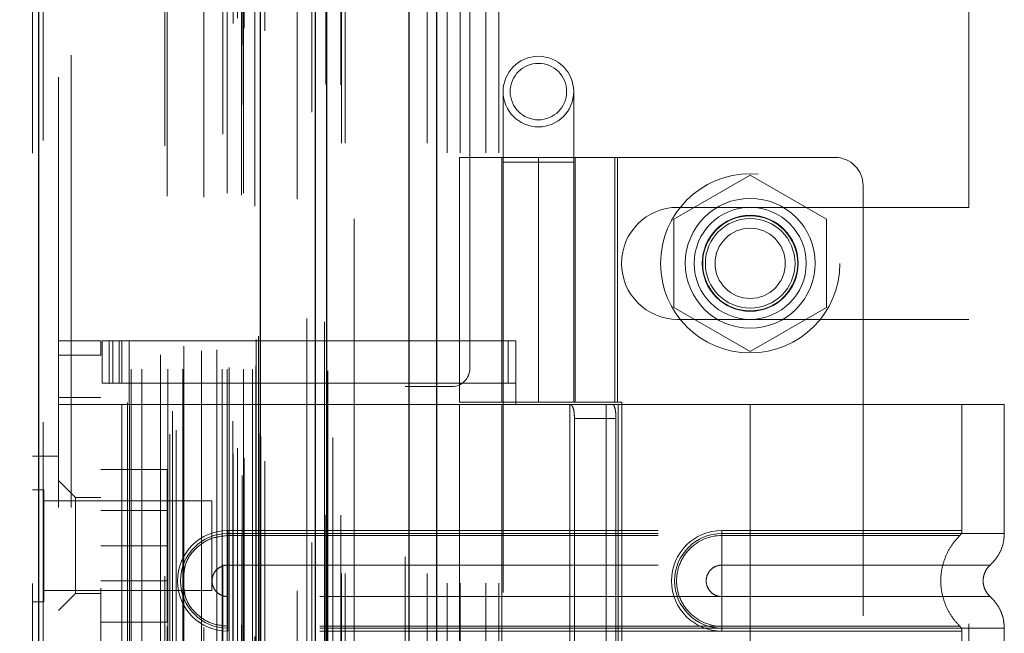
# Model space of a CAD drawing. Header units: inches. Extents: x 0.2 to 10.8, y 0.2 to 8.2.
# Tile 78 of 112: x 6.015 to 6.244, y 3.656 to 3.798. Entities that reach past the tile are written whole.
import ezdxf

# ---------------------------------------------------------------- set-up
doc = ezdxf.new("R2010")
doc.units = ezdxf.units.IN
doc.header["$MEASUREMENT"] = 0
doc.linetypes.add('HIDDEN', pattern=[0.075, 0.05, -0.025])
doc.layers.add('DIMENSIONS', color=140, linetype='Continuous')
doc.styles.add('SLDTEXTSTYLE0', font='TXT', dxfattribs={"width": 0.7})
doc.dimstyles.new('SLDDIMSTYLE0', dxfattribs={"dimtxt": 0.084961, "dimasz": 0.13, "dimexe": 0, "dimexo": 0.0625, "dimgap": 0.02124, "dimtad": 0, "dimtih": 1, "dimtoh": 1, "dimlfac": 12, "dimrnd": 1e-09, "dimzin": 12, "dimdsep": 46, "dimtxsty": 'SLDTEXTSTYLE0', "dimsah": 1, "dimcen": 0.09, "dimadec": 0, "dimazin": 3, "dimtfac": 1, "dimtofl": 0, "dimtmove": 0, "dimatfit": 3, "dimfxl": 0, "dimfrac": 2, "dimtolj": 1, "dimtzin": 12, "dimarcsym": 0})

# ---------------------------------------------------------------- blocks, each defined once
blk = doc.blocks.new('_D_22')
at = {"layer": 'DIMENSIONS'}
for p, q in [((6.06446, 4.90783), (5.59472, 4.90783)), ((5.71972, 4.90783), (5.71972, 4.33897)), ((5.55815, 4.18492), (5.52962, 4.18492)), ((5.52962, 4.18492), (5.52962, 4.04989)), ((5.8813, 4.18492), (5.90983, 4.18492)), ((5.90983, 4.18492), (5.90983, 4.04989)), ((5.52962, 4.04989), (5.55815, 4.04989)), ((5.90983, 4.04989), (5.8813, 4.04989)), ((5.71972, 3.3675), (5.71972, 4.03087)), ((6.06446, 3.3675), (5.59472, 3.3675))]:
    blk.add_line(p, q, dxfattribs=at)
for points in [[(5.71972, 4.90783), (5.69972, 4.77783), (5.73972, 4.77783)], [(5.71972, 3.3675), (5.73972, 3.4975), (5.69972, 3.4975)]]:
    blk.add_solid(points, dxfattribs=at)
at = {"layer": 'DIMENSIONS', "char_height": 0.083333, "attachment_point": 1, "style": 'SLDTEXTSTYLE0'}
for s, insert in [('18.48', (5.55815, 4.31136)), ('469.5', (5.55815, 4.15731))]:
    blk.add_mtext(s, dxfattribs=dict(at, insert=insert))
blk = doc.blocks.new('_D_23')
at = {"layer": 'DIMENSIONS'}
for p, q in [((6.03387, 5.02308), (5.12112, 5.02308)), ((5.24612, 5.02308), (5.24612, 4.39453)), ((5.08455, 4.26439), (5.05602, 4.26439)), ((5.05602, 4.26439), (5.05602, 4.12936)), ((5.40769, 4.26439), (5.43622, 4.26439)), ((5.43622, 4.26439), (5.43622, 4.12936)), ((5.05602, 4.12936), (5.08455, 4.12936)), ((5.43622, 4.12936), (5.40769, 4.12936)), ((5.24612, 3.25216), (5.24612, 3.97531)), ((6.03387, 3.25216), (5.12112, 3.25216))]:
    blk.add_line(p, q, dxfattribs=at)
for points in [[(5.24612, 5.02308), (5.22612, 4.89308), (5.26612, 4.89308)], [(5.24612, 3.25216), (5.26612, 3.38216), (5.22612, 3.38216)]]:
    blk.add_solid(points, dxfattribs=at)
at = {"layer": 'DIMENSIONS', "char_height": 0.083333, "attachment_point": 1, "style": 'SLDTEXTSTYLE0'}
for s, insert in [('21.25', (5.08455, 4.39084)), ('539.8', (5.08455, 4.23679)), ('OPENING', (4.98408, 4.08274))]:
    blk.add_mtext(s, dxfattribs=dict(at, insert=insert))

msp = doc.modelspace()

# ---------------------------------------------------------------- linework, layer by layer
at = {"color": 7, "linetype": 'Continuous', "lineweight": 25}
for p, q in [((6.1055862, 3.1697457), (6.1055862, 5.1143949)), ((6.1119501, 5.1155752), (6.1119501, 3.1697457)), ((6.0838742, 3.1697457), (6.0838742, 5.1051624)), ((6.0865102, 3.1697457), (6.0865102, 5.1054213)), ((6.0710711, 3.1958502), (6.0710711, 5.0794582)), ((6.0195502, 3.2049347), (6.0195502, 5.0703737))]:
    msp.add_line(p, q, dxfattribs=at)
at = {"color": 7, "linetype": 'HIDDEN', "lineweight": 18}
for p, q in [((6.1055862, 3.1697457), (6.1055862, 5.1143949)), ((6.1098288, 3.1697457), (6.1098288, 5.1143949)), ((6.1098288, 3.1697457), (6.1098288, 5.1143949)), ((6.1119501, 5.1155752), (6.1119501, 3.1697457)), ((6.1119501, 3.1697457), (6.1119501, 5.1155752)), ((6.1119501, 3.1697457), (6.1119501, 5.1155752)), ((6.0865102, 3.1697457), (6.0865102, 5.1054213)), ((6.0898742, 3.1697457), (6.0898742, 5.1051624)), ((6.0907529, 3.1697457), (6.0907529, 5.1054213)), ((6.0907529, 3.1697457), (6.0907529, 5.1054213)), ((6.086256, 3.1833798), (6.086256, 5.0919286)), ((6.0668456, 3.1925161), (6.0668456, 5.0827923)), ((6.0668456, 3.1925161), (6.0668456, 5.0827923)), ((6.0647079, 3.1975848), (6.0647079, 5.0777236)), ((6.0667613, 5.0786983), (6.0667613, 3.1966101)), ((6.0672709, 3.1965202), (6.0672709, 5.0787882)), ((6.072113, 3.1958502), (6.072113, 5.0794582)), ((6.0657002, 3.1988396), (6.0657002, 5.0765068)), ((6.0830008, 5.0769749), (6.0830008, 3.1983385)), ((6.0830008, 5.0769733), (6.0830008, 3.1983469)), ((6.0500333, 3.2021485), (6.0500333, 5.0731599)), ((6.0706951, 3.2022981), (6.0706951, 5.0730103)), ((6.0706951, 3.2022981), (6.0706951, 5.0730103)), ((6.0711466, 3.2013345), (6.0711466, 5.0739739)), ((6.0711734, 3.2015442), (6.0711734, 5.0737642)), ((6.0514649, 3.2030726), (6.0514649, 5.0722317)), ((6.06231, 5.0718191), (6.06231, 3.2034974)), ((6.0195502, 5.0703737), (6.0195502, 3.2049347)), ((6.0205921, 3.2049347), (6.0205921, 5.0703737)), ((6.0205921, 5.0703737), (6.0205921, 3.2049347)), ((6.0488529, 5.0691267), (6.0488529, 3.2061773)), ((6.0646768, 3.2051319), (6.0646768, 5.0701765)), ((6.018113, 5.0674286), (6.018113, 3.2078798)), ((6.0406007, 3.2087533), (6.0406007, 5.0665552)), ((6.0506176, 3.2074509), (6.0506176, 5.0678575)), ((6.040168, 3.209484), (6.040168, 5.0658244)), ((6.0795641, 5.0656726), (6.0795641, 3.2096113)), ((6.0410013, 3.2172012), (6.0410013, 5.0581072)), ((6.0410013, 3.2172012), (6.0410013, 5.0581072)), ((6.0435339, 3.2172012), (6.0435339, 5.0581072)), ((6.0493566, 5.0574431), (6.0493566, 3.2178658)), ((6.0495687, 3.2172012), (6.0495687, 5.0581072)), ((6.0530137, 3.2172012), (6.0530137, 5.0581072)), ((6.0578858, 5.0572059), (6.0578858, 3.218101)), ((6.0621843, 3.2172012), (6.0621843, 5.0581072)), ((6.0633575, 5.0581072), (6.0633575, 3.2172012)), ((6.0633575, 3.2172012), (6.0633575, 5.0581072)), ((6.0637742, 3.2176179), (6.0637742, 5.0576905)), ((6.0666908, 5.0576905), (6.0666908, 3.2176179)), ((6.0671075, 3.2172012), (6.0671075, 5.0581072)), ((6.0671075, 5.0581072), (6.0671075, 3.2172012)), ((6.0691811, 3.2172012), (6.0691811, 5.0581072)), ((6.0691811, 3.2172012), (6.0691811, 5.0581072)), ((6.0700242, 3.2180345), (6.0700242, 5.0572739)), ((6.0700242, 3.2180345), (6.0700242, 5.0572739)), ((6.0478421, 3.2205672), (6.0478421, 5.0547412)), ((6.0697797, 5.0551125), (6.0697797, 3.2201959)), ((6.0532824, 3.2226052), (6.0532824, 5.0527104)), ((6.0573383, 3.2214964), (6.0573383, 5.053812)), ((6.0573383, 3.2214964), (6.0573383, 5.053812)), ((6.0608934, 3.2217425), (6.0608934, 5.0535545)), ((6.0700945, 3.2241144), (6.0700945, 5.051194)), ((6.0700945, 3.2241144), (6.0700945, 5.051194)), ((6.0706418, 3.2248874), (6.0706418, 5.050421)), ((6.0706418, 3.2248874), (6.0706418, 5.050421)), ((6.0818336, 3.2289779), (6.0818336, 5.0463305)), ((6.0859675, 3.2281992), (6.0859675, 5.0470745)), ((6.0928742, 3.2521624), (6.0928742, 5.0230791)), ((6.0928742, 3.2521624), (6.0928742, 5.0230791)), ((6.0928742, 3.2521624), (6.0928742, 5.0230791)), ((6.0928742, 3.2521624), (6.0928742, 5.0230791)), ((6.024113, 4.9851125), (6.024113, 3.2901959)), ((6.027113, 3.2901959), (6.027113, 4.9851125)), ((6.027113, 3.2901959), (6.027113, 4.9851125)), ((6.027113, 4.9851125), (6.027113, 3.2901959)), ((6.027113, 4.9851125), (6.027113, 3.2901959)), ((6.1197075, 3.7173707), (6.1197075, 4.5579541)), ((6.1144575, 3.3674957), (6.1144575, 3.9193291)), ((6.1144575, 3.3674957), (6.1144575, 3.9193291)), ((6.1174575, 3.3674957), (6.1174575, 3.9193291)), ((6.1234575, 3.3674957), (6.1234575, 3.9193291)), ((6.1264575, 3.3674957), (6.1264575, 3.9193291)), ((6.1264575, 3.3674957), (6.1264575, 3.9193291)), ((6.2357075, 3.7548499), (6.2357075, 3.8370895)), ((6.1274595, 3.7817543), (6.1274595, 3.7653501)), ((6.1438637, 3.7653501), (6.1438637, 3.7817543)), ((6.1172889, 3.7664524), (6.1540343, 3.7664524)), ((6.1172889, 3.7664524), (6.1172889, 3.7095299)), ((6.1271314, 3.7664524), (6.1271314, 3.7095299)), ((6.1356616, 3.7664524), (6.1356616, 3.7095299)), ((6.1356616, 3.7095299), (6.1356616, 3.7664524)), ((6.1439011, 3.7664524), (6.1439011, 3.7095299)), ((6.1441918, 3.7095299), (6.1441918, 3.7664524)), ((6.1534082, 3.7095299), (6.1534082, 3.7664524)), ((6.2045592, 3.7664524), (6.1540343, 3.7664524)), ((6.1540343, 3.7095299), (6.1540343, 3.7664524)), ((6.1438637, 3.7653501), (6.1274595, 3.7653501)), ((6.1274595, 3.7653501), (6.1274595, 3.5192871)), ((6.1438637, 3.5192871), (6.1438637, 3.7653501)), ((6.1848742, 3.762325), (6.1671242, 3.752077)), ((6.2026242, 3.752077), (6.1848742, 3.762325)), ((6.2111209, 3.7598908), (6.2111209, 3.5269511)), ((6.1679992, 3.7548499), (6.2357075, 3.7548499)), ((6.1671242, 3.752077), (6.1671242, 3.7315811)), ((6.2026242, 3.7315811), (6.2026242, 3.752077)), ((6.1671242, 3.7315811), (6.1848742, 3.7213331)), ((6.1848742, 3.7213331), (6.2026242, 3.7315811)), ((6.1679992, 3.7288082), (6.2357075, 3.7288082)), ((6.2357075, 3.5580166), (6.2357075, 3.7288082)), ((6.024113, 3.7238015), (6.0339555, 3.7238015)), ((6.0339555, 3.7238015), (6.0339555, 3.7205207)), ((6.0342836, 3.713959), (6.0342836, 3.7238015)), ((6.0342836, 3.7238015), (6.035924, 3.7238015)), ((6.035924, 3.713959), (6.035924, 3.7238015)), ((6.0367778, 3.7238015), (6.035924, 3.7238015)), ((6.035924, 3.713959), (6.035924, 3.7238015)), ((6.0367778, 3.713959), (6.0367778, 3.7238015)), ((6.0367778, 3.7238015), (6.0382656, 3.7238015)), ((6.0382656, 3.713959), (6.0382656, 3.7238015)), ((6.1286193, 3.7238015), (6.0382656, 3.7238015)), ((6.0388768, 3.7238015), (6.0388768, 3.713959)), ((6.0405172, 3.7238015), (6.0405172, 3.713959)), ((6.1286193, 3.713959), (6.1286193, 3.7238015)), ((6.1286193, 3.7238015), (6.1304122, 3.7238015)), ((6.1304122, 3.713959), (6.1304122, 3.7238015)), ((6.024113, 3.7205207), (6.0339555, 3.7205207)), ((6.024113, 3.7205207), (6.0339555, 3.7205207)), ((6.0339555, 3.5663212), (6.0339555, 3.7205207)), ((6.035924, 3.713959), (6.0342836, 3.713959)), ((6.0367778, 3.713959), (6.035924, 3.713959)), ((6.0382656, 3.713959), (6.0367778, 3.713959)), ((6.1286193, 3.713959), (6.0382656, 3.713959)), ((6.0405172, 3.713959), (6.0405172, 3.7090377)), ((6.1304122, 3.713959), (6.1286193, 3.713959)), ((6.1304122, 3.713959), (6.1304122, 3.7090377)), ((6.1047075, 3.7132041), (6.1155408, 3.7132041)), ((6.1047075, 3.5736207), (6.1047075, 3.7132041)), ((6.0339555, 3.7106782), (6.024113, 3.7106782)), ((6.1540343, 3.7095299), (6.1172889, 3.7095299)), ((6.1540343, 3.7095299), (6.1550487, 3.7095299)), ((6.1550487, 3.7095299), (6.1550487, 3.577312)), ((6.0339555, 3.7090377), (6.024113, 3.7090377)), ((6.0388768, 3.7090377), (6.0339555, 3.7090377)), ((6.0388768, 3.7090377), (6.0388768, 3.5778041)), ((6.0388768, 3.7090377), (6.0388768, 3.5778041)), ((6.0405172, 3.7090377), (6.0388768, 3.7090377)), ((6.1304122, 3.7090377), (6.0405172, 3.7090377)), ((6.1304122, 3.7090377), (6.0405172, 3.7090377)), ((6.1304122, 3.7090377), (6.1172889, 3.7090377)), ((6.1172889, 3.7090377), (6.1172889, 3.5778041)), ((6.1271314, 3.7090377), (6.1271314, 3.5778041)), ((6.1848742, 3.7090377), (6.1304122, 3.7090377)), ((6.1429728, 3.7090377), (6.1429728, 3.5778041)), ((6.1514088, 3.7090377), (6.1514088, 3.5778041)), ((6.1542208, 3.7090377), (6.1542208, 3.5778041)), ((6.1542208, 3.7090377), (6.1542208, 3.5778041)), ((6.1848742, 3.7090377), (6.1848742, 3.679031)), ((6.2439293, 3.7090377), (6.1848742, 3.7090377)), ((6.1848742, 3.7090377), (6.1848742, 3.679031)), ((6.1848742, 3.7090377), (6.1848742, 3.6797417)), ((6.1848742, 3.7090377), (6.1848742, 3.6797417)), ((6.2340868, 3.6797417), (6.2340868, 3.7090377)), ((6.2439293, 3.679031), (6.2439293, 3.7090377)), ((6.1440256, 3.7057569), (6.1440256, 3.581085)), ((6.1536763, 3.7057569), (6.1440256, 3.7057569)), ((6.1536763, 3.7057569), (6.1536763, 3.581085)), ((6.024113, 3.6970292), (6.018113, 3.6970292)), ((6.0339555, 3.6939459), (6.0493722, 3.6939459)), ((6.0493722, 3.6761959), (6.0493722, 3.6939459)), ((6.02805, 3.6873842), (6.024113, 3.6913212)), ((6.0207172, 3.6892167), (6.018113, 3.6892167)), ((6.0207172, 3.663175), (6.0207172, 3.6892167)), ((6.0597797, 3.6866125), (6.0207172, 3.6866125)), ((6.02805, 3.6873842), (6.02805, 3.6650745)), ((6.0339555, 3.6873842), (6.02805, 3.6873842)), ((6.0597797, 3.6657792), (6.0597797, 3.6866125)), ((6.0493722, 3.6843584), (6.0339555, 3.6843584)), ((6.0634831, 3.6797417), (6.1848742, 3.6797417)), ((6.0634831, 3.6797417), (6.0634831, 3.6785712)), ((6.1848742, 3.6797417), (6.1783125, 3.6797417)), ((6.1783125, 3.6797417), (6.1783125, 3.6785712)), ((6.0634831, 3.679031), (6.1848742, 3.679031)), ((6.0634831, 3.679031), (6.0634831, 3.6716895)), ((6.0634831, 3.6785712), (6.1848742, 3.6785712)), ((6.1783125, 3.679031), (6.1783125, 3.6716895)), ((6.1848742, 3.679031), (6.1783125, 3.679031)), ((6.1848742, 3.6785712), (6.1783125, 3.6785712)), ((6.0339555, 3.6761959), (6.0493722, 3.6761959)), ((6.0493722, 3.6584459), (6.0493722, 3.6761959)), ((6.0634831, 3.6716895), (6.1848742, 3.6716895)), ((6.1848742, 3.6716895), (6.1783125, 3.6716895)), ((6.0339555, 3.6680334), (6.0493722, 3.6680334)), ((6.0207172, 3.6657792), (6.0597797, 3.6657792)), ((6.024113, 3.6611375), (6.02805, 3.6650745)), ((6.02805, 3.6650745), (6.0339555, 3.6650745)), ((6.0634831, 3.6570235), (6.0634831, 3.664365)), ((6.1848742, 3.664365), (6.0634831, 3.664365)), ((6.1783125, 3.664365), (6.1848742, 3.664365)), ((6.1783125, 3.6570235), (6.1783125, 3.664365)), ((6.018113, 3.663175), (6.0207172, 3.663175)), ((6.0339555, 3.6584459), (6.0493722, 3.6584459)), ((6.0634831, 3.6563128), (6.0634831, 3.6574833)), ((6.1848742, 3.6574833), (6.0634831, 3.6574833)), ((6.1848742, 3.6570235), (6.0634831, 3.6570235)), ((6.1783125, 3.6574833), (6.1848742, 3.6574833)), ((6.1783125, 3.6563128), (6.1783125, 3.6574833)), ((6.1783125, 3.6570235), (6.1848742, 3.6570235)), ((6.1848742, 3.6570235), (6.1848742, 3.6298184)), ((6.1848742, 3.6570235), (6.1848742, 3.6298184)), ((6.2439293, 3.6298184), (6.2439293, 3.6570235)), ((6.1848742, 3.6563128), (6.0634831, 3.6563128)), ((6.1783125, 3.6563128), (6.1848742, 3.6563128)), ((6.1848742, 3.6563128), (6.1848742, 3.6305291)), ((6.1848742, 3.6563128), (6.1848742, 3.6305291)), ((6.2340868, 3.6305291), (6.2340868, 3.6563128))]:
    msp.add_line(p, q, dxfattribs=at)
at = {"color": 7, "linetype": 'HIDDEN', "lineweight": 18, "flags": 128}
for points in [[(6.0897632, 3.1833195), (6.0897636, 4.1301002), (6.0897632, 5.0919846)], [(6.0878634, 3.2013655), (6.0878635, 4.1225401), (6.0878634, 5.073945)], [(6.0878634, 3.2013766), (6.0878635, 4.0990386), (6.0878634, 5.0739204)], [(6.0795641, 5.0656965), (6.0795644, 4.0979798), (6.0795641, 3.2096123)], [(6.0866923, 3.2168374), (6.0866931, 4.1225401), (6.0866923, 5.0584886)], [(6.0866923, 3.2168205), (6.086693, 4.1574853), (6.0866923, 5.0584875)], [(6.0795763, 5.0567858), (6.0795762, 4.1452052), (6.0795763, 3.2185244)]]:
    msp.add_lwpolyline(points, dxfattribs=at)
at = {"color": 7, "linetype": 'HIDDEN', "lineweight": 18}
for centre, radius in [((6.1356616, 3.7817543), 0.0082021), ((6.1356616, 3.7817543), 0.0065617), ((6.1848742, 3.7418291), 0.0208333), ((6.1848742, 3.7418461), 0.0150919), ((6.1848742, 3.7418291), 0.0130208), ((6.1848742, 3.7418461), 0.0111549), ((6.1848742, 3.7418291), 0.0110417), ((6.1848742, 3.7418291), 0.0104167), ((6.1848742, 3.7418291), 0.0081625)]:
    msp.add_circle(centre, radius, dxfattribs=at)
for centre, radius, start, end in [((6.2045592, 3.7598908), 0.0065617, 0, 90), ((6.1679992, 3.7418291), 0.0130208, 90, 270), ((6.1155408, 3.7173707), 0.0041667, 270, 0), ((6.0634831, 3.6680272), 0.0117145, 90, 270), ((6.1783125, 3.6680272), 0.0117145, 90, 270), ((6.0634831, 3.6680272), 0.0110038, 90, 270), ((6.1783125, 3.6680272), 0.0110038, 90, 270)]:
    msp.add_arc(centre, radius, start, end, dxfattribs=at)
for points, knots in [([(6.1427377, 3.7090377), (6.1429834, 3.7090377), (6.1431965, 3.7089619), (6.1435448, 3.7086473), (6.1436781, 3.708408), (6.1438709, 3.7078034), (6.1439326, 3.7074342), (6.1440092, 3.7066337), (6.1440256, 3.7061971), (6.1440256, 3.7057569)], [0, 0, 0, 0, 0.25, 0.25, 0.5, 0.5, 0.75, 0.75, 1, 1, 1, 1]), ([(6.1536763, 3.7057569), (6.1536763, 3.7061916), (6.15366, 3.7066181), (6.1535906, 3.7074144), (6.1535371, 3.7077791), (6.1533863, 3.7083843), (6.1532874, 3.7086279), (6.1530466, 3.7089527), (6.1529024, 3.7090377), (6.1527423, 3.7090377)], [0, 0, 0, 0, 0.25, 0.25, 0.5, 0.5, 0.75, 0.75, 1, 1, 1, 1]), ([(6.1848742, 3.6797417), (6.1923923, 3.6797417), (6.205263, 3.6797417), (6.2211856, 3.6797417), (6.2315249, 3.6797417), (6.2353679, 3.6797417), (6.2315249, 3.6797417), (6.2211856, 3.6797417), (6.205263, 3.6797417), (6.1923923, 3.6797417), (6.1848742, 3.6797417)], [4.71239975, 4.71239975, 4.71239975, 4.71239975, 5.17054869, 5.49779793, 5.89049701, 6.2831961, 6.67589519, 7.06859428, 7.39584352, 7.85399245, 7.85399245, 7.85399245, 7.85399245]), ([(6.2335902, 3.6785659), (6.2336642, 3.678646), (6.2338137, 3.6788079), (6.2339667, 3.6791038), (6.2340706, 3.6794203), (6.2340814, 3.6796404), (6.2340868, 3.6797493)], [0, 0, 0, 0, 0.24752408, 0.49999998, 0.75247589, 1, 1, 1, 1]), ([(6.0532824, 3.6697531), (6.0533892, 3.6705384), (6.0536826, 3.6726959), (6.0558788, 3.6756487), (6.0593317, 3.6780979), (6.0620993, 3.6784134), (6.0634831, 3.6785712)], [0, 0, 0, 0, 0.160200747, 0.440133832, 0.720066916, 1, 1, 1, 1]), ([(6.1783125, 3.6785712), (6.175541, 3.6785989), (6.1714434, 3.6768494), (6.1683177, 3.6721668), (6.1674939, 3.6680272), (6.1683177, 3.6638876), (6.1714434, 3.6592051), (6.175541, 3.6574555), (6.1783125, 3.6574833)], [6.28318531, 6.28318531, 6.28318531, 6.28318531, 7.06858347, 7.46128255, 7.85398163, 8.24668072, 8.6393798, 9.42477796, 9.42477796, 9.42477796, 9.42477796]), ([(6.1848742, 3.679031), (6.1887393, 3.679031), (6.1926044, 3.679031), (6.2001861, 3.679031), (6.2039027, 3.679031), (6.2110445, 3.679031), (6.2144697, 3.679031), (6.2208972, 3.679031), (6.2238994, 3.679031), (6.2293655, 3.679031), (6.2318293, 3.679031), (6.2361241, 3.679031), (6.2379549, 3.679031), (6.2409131, 3.679031), (6.2420405, 3.679031), (6.2435486, 3.679031), (6.2439293, 3.679031), (6.2439293, 3.679031), (6.2435486, 3.679031), (6.2420405, 3.679031), (6.2409131, 3.679031), (6.2379549, 3.679031), (6.2361241, 3.679031), (6.2318293, 3.679031), (6.2293655, 3.679031), (6.2238994, 3.679031), (6.2208972, 3.679031), (6.2144697, 3.679031), (6.2110445, 3.679031), (6.2039027, 3.679031), (6.2001861, 3.679031), (6.1926044, 3.679031), (6.1887393, 3.679031), (6.1848742, 3.679031)], [0, 0, 0, 0, 0.0625, 0.0625, 0.125, 0.125, 0.1875, 0.1875, 0.25, 0.25, 0.3125, 0.3125, 0.375, 0.375, 0.4375, 0.4375, 0.5, 0.5, 0.5625, 0.5625, 0.625, 0.625, 0.6875, 0.6875, 0.75, 0.75, 0.8125, 0.8125, 0.875, 0.875, 0.9375, 0.9375, 1, 1, 1, 1]), ([(6.1848742, 3.679031), (6.1848742, 3.6776915), (6.1848742, 3.6748829), (6.1848742, 3.6725778), (6.1848742, 3.6716886)], [0.052118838, 0.052118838, 0.052118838, 0.052118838, 0.500001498, 0.948006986, 0.948006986, 0.948006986, 0.948006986]), ([(6.1848742, 3.679031), (6.1848742, 3.67765), (6.1848742, 3.6762696), (6.1848742, 3.6737487), (6.1848742, 3.6726093), (6.1848742, 3.6716895)], [0, 0, 0, 0, 0.5, 0.5, 1, 1, 1, 1]), ([(6.1848742, 3.6785712), (6.191253, 3.6785712), (6.1976259, 3.6785712), (6.209411, 3.6785713), (6.2148168, 3.6785713), (6.2238319, 3.6785714), (6.2274462, 3.6785714), (6.2323254, 3.6785715), (6.2335953, 3.6785715), (6.2335939, 3.6785715), (6.232327, 3.6785716), (6.2274452, 3.6785716), (6.2238333, 3.6785716), (6.2148166, 3.6785717), (6.2094115, 3.6785717), (6.1976261, 3.6785718), (6.1912539, 3.6785718), (6.1848742, 3.6785718)], [0, 0, 0, 0, 0.125, 0.125, 0.25, 0.25, 0.375, 0.375, 0.5, 0.5, 0.625, 0.625, 0.75, 0.75, 0.875, 0.875, 1, 1, 1, 1]), ([(6.1848742, 3.6574833), (6.1848742, 3.6602148), (6.1848742, 3.6680272), (6.1848742, 3.6758397), (6.1848742, 3.6785712)], [0.027131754, 0.027131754, 0.027131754, 0.027131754, 0.5, 0.972868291, 0.972868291, 0.972868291, 0.972868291]), ([(6.2336966, 3.657385), (6.2330215, 3.6581128), (6.2316715, 3.659568), (6.2302695, 3.6622171), (6.2293749, 3.6650583), (6.2290673, 3.6680272), (6.2293749, 3.6709962), (6.2302695, 3.6738374), (6.2316715, 3.6764865), (6.2330215, 3.6779417), (6.2336966, 3.6786694)], [0, 0, 0, 0, 0.12508578, 0.25012635, 0.37515545, 0.5, 0.62484455, 0.74987365, 0.87491422, 1, 1, 1, 1]), ([(6.2406063, 3.6716574), (6.2410931, 3.6721437), (6.2420776, 3.6731272), (6.2431204, 3.6749589), (6.2438024, 3.676954), (6.2438874, 3.6783437), (6.2439294, 3.679031)], [0, 0, 0, 0, 0.2471303, 0.499866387, 0.752661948, 1, 1, 1, 1]), ([(6.0634831, 3.664365), (6.0630037, 3.664365), (6.0625245, 3.6644603), (6.0616387, 3.6648272), (6.0612325, 3.6650987), (6.0605545, 3.6657766), (6.0602831, 3.6661829), (6.0599162, 3.6670687), (6.0598209, 3.6675479), (6.0598209, 3.6685066), (6.0599162, 3.6689858), (6.0602831, 3.6698716), (6.0605545, 3.6702778), (6.0612325, 3.6709558), (6.0616387, 3.6712272), (6.0625245, 3.6715941), (6.0630037, 3.6716895), (6.0634831, 3.6716895)], [0, 0, 0, 0, 0.125, 0.125, 0.25, 0.25, 0.375, 0.375, 0.5, 0.5, 0.625, 0.625, 0.75, 0.75, 0.875, 0.875, 1, 1, 1, 1]), ([(6.1783125, 3.6716895), (6.1778331, 3.6716895), (6.1773539, 3.6715941), (6.1764681, 3.6712272), (6.1760619, 3.6709558), (6.1753839, 3.6702778), (6.1751125, 3.6698716), (6.1747456, 3.6689858), (6.1746503, 3.6685066), (6.1746503, 3.6675479), (6.1747456, 3.6670687), (6.1751125, 3.6661829), (6.1753839, 3.6657766), (6.1760619, 3.6650987), (6.1764681, 3.6648272), (6.1773539, 3.6644603), (6.1778331, 3.664365), (6.1783125, 3.664365)], [0, 0, 0, 0, 0.125, 0.125, 0.25, 0.25, 0.375, 0.375, 0.5, 0.5, 0.625, 0.625, 0.75, 0.75, 0.875, 0.875, 1, 1, 1, 1]), ([(6.1848742, 3.6716886), (6.1931445, 3.6716886), (6.207557, 3.6716886), (6.2256797, 3.6716886), (6.2376674, 3.6716886), (6.2421288, 3.6716886), (6.2376674, 3.6716886), (6.2256797, 3.6716886), (6.207557, 3.6716886), (6.1931445, 3.6716886), (6.1848742, 3.6716886)], [4.71241411, 4.71241411, 4.71241411, 4.71241411, 5.15721613, 5.48839216, 5.88580339, 6.28321463, 6.68062587, 7.0780371, 7.40921314, 7.85401516, 7.85401516, 7.85401516, 7.85401516]), ([(6.2406786, 3.664333), (6.2404318, 3.6645788), (6.2399378, 3.6650711), (6.2394194, 3.6659892), (6.2390855, 3.6669828), (6.2389692, 3.6680272), (6.2390855, 3.6690716), (6.2394194, 3.6700652), (6.2399378, 3.6709833), (6.2404318, 3.6714756), (6.2406786, 3.6717215)], [0, 0, 0, 0, 0.12483242, 0.24993914, 0.37510573, 0.5, 0.62489427, 0.75006086, 0.87516758, 1, 1, 1, 1]), ([(6.0634831, 3.6574833), (6.0620993, 3.657641), (6.0593317, 3.6579566), (6.0558788, 3.6604058), (6.0536826, 3.6633586), (6.0533892, 3.6655161), (6.0532824, 3.6663014)], [0, 0, 0, 0, 0.27993308, 0.55986617, 0.83979925, 1, 1, 1, 1]), ([(6.1848742, 3.6643659), (6.1931445, 3.6643659), (6.207557, 3.6643659), (6.2256797, 3.6643659), (6.2376674, 3.6643659), (6.2421288, 3.6643659), (6.2376674, 3.6643659), (6.2256797, 3.6643659), (6.207557, 3.6643659), (6.1931445, 3.6643659), (6.1848742, 3.6643659)], [4.71236405, 4.71236405, 4.71236405, 4.71236405, 5.15716608, 5.48834211, 5.88575335, 6.2831646, 6.68057584, 7.07798708, 7.40916311, 7.85396503, 7.85396503, 7.85396503, 7.85396503]), ([(6.1848742, 3.6570235), (6.1848742, 3.658363), (6.1848742, 3.6611716), (6.1848742, 3.6634767), (6.1848742, 3.6643659)], [0.052118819, 0.052118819, 0.052118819, 0.052118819, 0.500001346, 0.948007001, 0.948007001, 0.948007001, 0.948007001]), ([(6.1848742, 3.6570235), (6.1848742, 3.6584045), (6.1848742, 3.6597848), (6.1848742, 3.6623058), (6.1848742, 3.6634452), (6.1848742, 3.664365)], [0, 0, 0, 0, 0.5, 0.5, 1, 1, 1, 1]), ([(6.2439294, 3.6570234), (6.2438874, 3.6577107), (6.2438024, 3.6591005), (6.2431204, 3.6610955), (6.2420776, 3.6629273), (6.2410931, 3.6639108), (6.2406063, 3.6643971)], [0, 0, 0, 0, 0.24733805, 0.50013361, 0.75286969, 1, 1, 1, 1]), ([(6.1848742, 3.6574826), (6.1912539, 3.6574827), (6.1976261, 3.6574827), (6.2094115, 3.6574827), (6.2148166, 3.6574828), (6.2238333, 3.6574828), (6.2274452, 3.6574829), (6.232327, 3.6574829), (6.2335939, 3.6574829), (6.2335953, 3.657483), (6.2323254, 3.657483), (6.2274462, 3.6574831), (6.2238319, 3.6574831), (6.2148168, 3.6574831), (6.209411, 3.6574832), (6.1976259, 3.6574832), (6.191253, 3.6574833), (6.1848742, 3.6574833)], [0, 0, 0, 0, 0.125, 0.125, 0.25, 0.25, 0.375, 0.375, 0.5, 0.5, 0.625, 0.625, 0.75, 0.75, 0.875, 0.875, 1, 1, 1, 1]), ([(6.1848742, 3.6570235), (6.1887393, 3.6570235), (6.1926044, 3.6570235), (6.2001861, 3.6570235), (6.2039027, 3.6570235), (6.2110445, 3.6570235), (6.2144697, 3.6570235), (6.2208972, 3.6570235), (6.2238994, 3.6570235), (6.2293655, 3.6570235), (6.2318293, 3.6570235), (6.2361241, 3.6570235), (6.2379549, 3.6570235), (6.2409131, 3.6570235), (6.2420405, 3.6570235), (6.2435486, 3.6570235), (6.2439293, 3.6570235), (6.2439293, 3.6570235), (6.2435486, 3.6570235), (6.2420405, 3.6570235), (6.2409131, 3.6570235), (6.2379549, 3.6570235), (6.2361241, 3.6570235), (6.2318293, 3.6570235), (6.2293655, 3.6570235), (6.2238994, 3.6570235), (6.2208972, 3.6570235), (6.2144697, 3.6570235), (6.2110445, 3.6570235), (6.2039027, 3.6570235), (6.2001861, 3.6570235), (6.1926044, 3.6570235), (6.1887393, 3.6570235), (6.1848742, 3.6570235)], [0, 0, 0, 0, 0.0625, 0.0625, 0.125, 0.125, 0.1875, 0.1875, 0.25, 0.25, 0.3125, 0.3125, 0.375, 0.375, 0.4375, 0.4375, 0.5, 0.5, 0.5625, 0.5625, 0.625, 0.625, 0.6875, 0.6875, 0.75, 0.75, 0.8125, 0.8125, 0.875, 0.875, 0.9375, 0.9375, 1, 1, 1, 1]), ([(6.2340868, 3.6563052), (6.2340814, 3.6564141), (6.2340706, 3.6566342), (6.2339667, 3.6569507), (6.2338137, 3.6572466), (6.2336642, 3.6574085), (6.2335902, 3.6574886)], [0, 0, 0, 0, 0.247524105, 0.500000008, 0.752475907, 1, 1, 1, 1]), ([(6.1848742, 3.6563128), (6.1923923, 3.6563128), (6.205263, 3.6563128), (6.2211856, 3.6563128), (6.2315249, 3.6563128), (6.2353679, 3.6563128), (6.2315249, 3.6563128), (6.2211856, 3.6563128), (6.205263, 3.6563128), (6.1923923, 3.6563128), (6.1848742, 3.6563128)], [4.71239001, 4.71239001, 4.71239001, 4.71239001, 5.17053895, 5.49778819, 5.89048727, 6.28318636, 6.67588545, 7.06858454, 7.39583378, 7.85398272, 7.85398272, 7.85398272, 7.85398272])]:
    msp.add_open_spline(points, degree=3, knots=knots, dxfattribs=at)
for points in [[(6.1848742, 3.6797417), (6.1848742, 3.6793174), (6.1848742, 3.6788643), (6.1848742, 3.6785711)], [(6.1848742, 3.6797417), (6.1848742, 3.6793072), (6.1848742, 3.6788756), (6.1848742, 3.6785712)], [(6.0634831, 3.6785712), (6.0634831, 3.6771996), (6.0634831, 3.6738955), (6.0634831, 3.6699861), (6.0634831, 3.6680272)], [(6.1783125, 3.6680272), (6.1783125, 3.6699861), (6.1783125, 3.6738955), (6.1783125, 3.6771996), (6.1783125, 3.6785712)], [(6.1848742, 3.6574833), (6.1848742, 3.6602258), (6.1848742, 3.6680272), (6.1848742, 3.6758287), (6.1848742, 3.6785712)], [(6.0634831, 3.6716895), (6.0634831, 3.6707741), (6.0634831, 3.6694007), (6.0634831, 3.6680272)], [(6.1783125, 3.6680272), (6.1783125, 3.6694007), (6.1783125, 3.6707741), (6.1783125, 3.6716895)], [(6.1848742, 3.6680272), (6.1848742, 3.6694007), (6.1848742, 3.6707741), (6.1848742, 3.6716895)], [(6.1848742, 3.6680272), (6.1848742, 3.6694008), (6.1848742, 3.6707744), (6.1848742, 3.6716888)], [(6.0634831, 3.6680272), (6.0634831, 3.6666538), (6.0634831, 3.6652803), (6.0634831, 3.664365)], [(6.0634831, 3.6680272), (6.0634831, 3.6660683), (6.0634831, 3.662159), (6.0634831, 3.6588548), (6.0634831, 3.6574833)], [(6.1783125, 3.6574833), (6.1783125, 3.6588548), (6.1783125, 3.662159), (6.1783125, 3.6660683), (6.1783125, 3.6680272)], [(6.1783125, 3.664365), (6.1783125, 3.6652803), (6.1783125, 3.6666538), (6.1783125, 3.6680272)], [(6.1848742, 3.664365), (6.1848742, 3.6652803), (6.1848742, 3.6666538), (6.1848742, 3.6680272)], [(6.1848742, 3.6643657), (6.1848742, 3.6652801), (6.1848742, 3.6666537), (6.1848742, 3.6680272)], [(6.1848742, 3.6563128), (6.1848742, 3.6567371), (6.1848742, 3.6571902), (6.1848742, 3.6574834)], [(6.1848742, 3.6563128), (6.1848742, 3.6567472), (6.1848742, 3.6571789), (6.1848742, 3.6574833)]]:
    msp.add_open_spline(points, degree=3, dxfattribs=at)

# ---------------------------------------------------------------- dimensions: what is measured, and where the dimension line sits
at = {"layer": 'DIMENSIONS'}
dim = msp.add_linear_dim(base=(5.2461194, 3.2521624), p1=(6.0838742, 5.0230791), p2=(6.0838742, 3.2521624), angle=90, text='<>\\POPENING', dimstyle='SLDDIMSTYLE0', dxfattribs=at)
dim.commit()
dim.dimension.update_dxf_attribs({"geometry": '_D_23', "text_midpoint": (5.2461194, 4.1849193), "dimtype": 160})
dim = msp.add_linear_dim(base=(5.719721, 3.3674957), p1=(6.1144575, 4.9078291), p2=(6.1144575, 3.3674957), angle=90, dimstyle='SLDDIMSTYLE0', dxfattribs=at)
dim.commit()
dim.dimension.update_dxf_attribs({"geometry": '_D_22', "text_midpoint": (5.719721, 4.1849193), "dimtype": 160})

doc.saveas('drawing.dxf')
